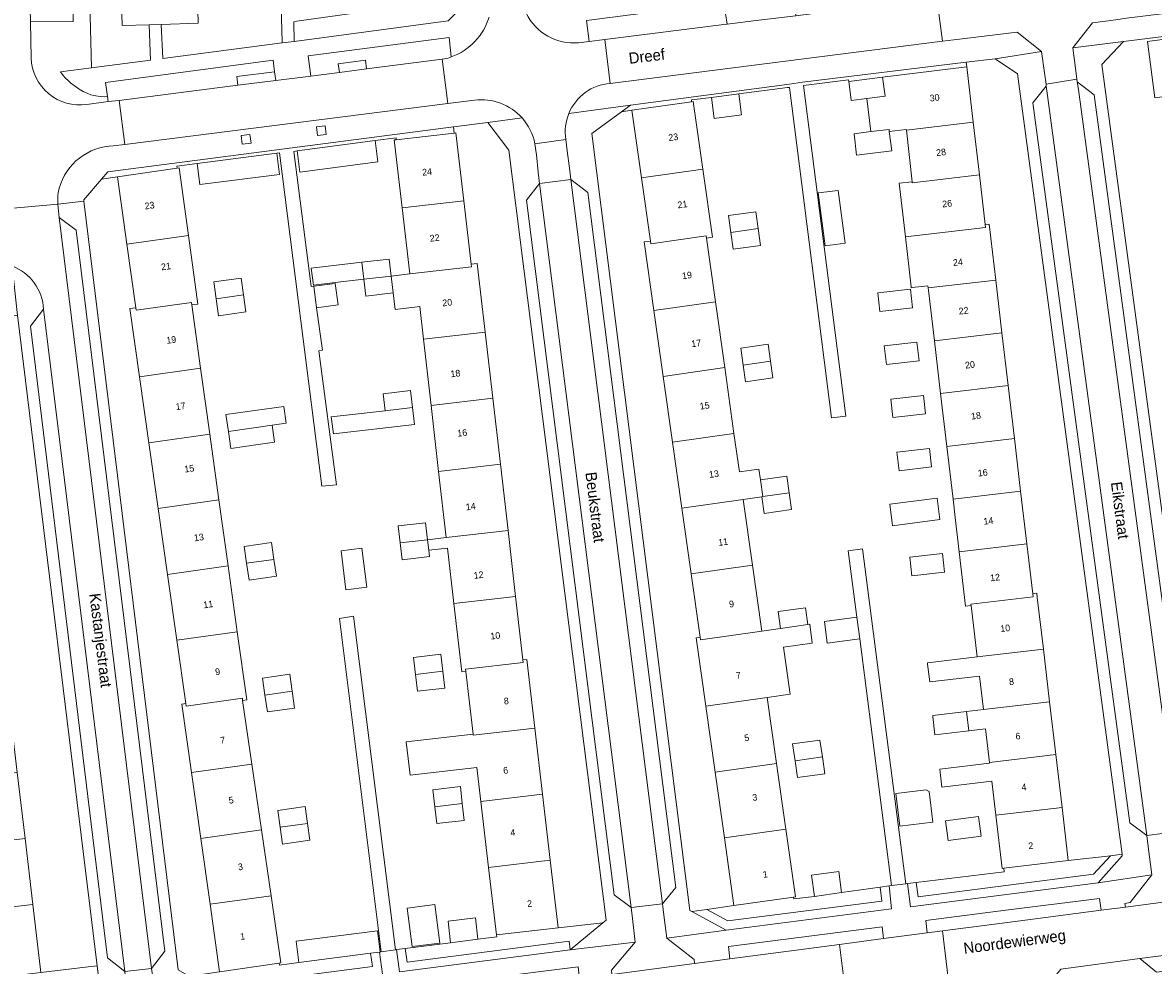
# Model space of a CAD drawing. Header units: metres. Extents: x 151448 to 154749, y 463108 to 465296.
# Tile 71 of 256: x 152717 to 152844, y 463634 to 463740. Entities that reach past the tile are written whole.
import ezdxf
from ezdxf.enums import TextEntityAlignment as Align

# ---------------------------------------------------------------- set-up
doc = ezdxf.new("R2010")
doc.units = ezdxf.units.M
for name, color, linetype, lineweight in [('B-PV-GR-BEPLANTING_CULTUUR_BODEMBEDEKKER-GV', 253, 'Continuous', 9), ('B-PV-GR-BEPLANTING_CULTUUR_HEESTERS-GV', 253, 'Continuous', 9), ('B-PV-GR-GROENVOORZIENING-GV', 253, 'Continuous', 9), ('B-PV-GR-HAAG-GV', 253, 'Continuous', 9), ('B-PV-IE-TERREINAFSCHEIDING_KUNSTMATIG_HEKWERK-G', 253, 'Continuous', 9), ('B-PV-IE-TERREINAFSCHEIDING_KUNSTMATIG_MUUR-G', 253, 'Continuous', 9), ('B-PV-OG-BEBOUWING-GV', 1, 'Continuous', 9), ('B-PV-OG-BEBOUWING-T18', 2, 'Continuous', 9), ('B-PV-OG-TERREIN_BEGROEID-GV', 253, 'Continuous', 9), ('B-PV-OG-TERREIN_ERF-GV', 253, 'Continuous', 9), ('B-PV-OG-TOPOGRAFIE-T18', 2, 'Continuous', 9), ('B-PV-VH-OPENVERHARDING_BETONSTRAATSTEEN-GV', 253, 'Continuous', 9), ('B-PV-VH-OPENVERHARDING_STRAATBAKSTEEN-GV', 253, 'Continuous', 9), ('B-PV-VH-OPENVERHARDING_TEGEL-GV', 253, 'Continuous', 9)]:
    doc.layers.add(name, color=color, linetype=linetype, lineweight=lineweight)
doc.styles.add('Drong', font='txt', dxfattribs={"height": 1.8})

msp = doc.modelspace()

# ---------------------------------------------------------------- linework, layer by layer
at = {"layer": 'B-PV-GR-BEPLANTING_CULTUUR_BODEMBEDEKKER-GV', "flags": 128}
for points in [[(152747.42, 463737.763), (152764.791, 463740.073), (152766.58, 463741.88), (152763.591, 463742.056), (152756.125, 463742.496), (152756.05, 463741.225), (152747.728, 463740.033), (152747.386, 463739.984)], [(152839.489, 463645.951), (152834.73, 463645.39), (152827.459, 463644.532), (152827.507, 463644.141), (152817.57, 463642.922), (152817.786, 463641.297), (152837.59, 463643.85)], [(152809.164, 463641.797), (152806.085, 463641.367), (152803.78, 463641.072), (152803.75, 463641.284), (152797.023, 463640.33), (152793.941, 463639.893), (152796.334, 463638.598), (152813.69, 463640.809), (152813.521, 463642.404)], [(152768.148, 463636.53), (152765.063, 463636.138), (152759.95, 463635.488), (152760.151, 463633.96), (152778.426, 463636.325), (152778.554, 463635.333), (152782.224, 463638.37), (152777.183, 463637.799), (152770.233, 463637.012), (152770.258, 463636.798)]]:
    msp.add_lwpolyline(points, close=True, dxfattribs=at)
at = {"layer": 'B-PV-GR-BEPLANTING_CULTUUR_HEESTERS-GV', "flags": 128}
msp.add_lwpolyline([(152737.173, 463632.595), (152739.474, 463631.276), (152756.239, 463633.44), (152756.041, 463634.944), (152747.956, 463633.904), (152745.744, 463633.619), (152745.712, 463633.839), (152739.005, 463632.862)], close=True, dxfattribs=at)
at = {"layer": 'B-PV-GR-GROENVOORZIENING-GV', "flags": 128}
for points in [[(152750.914, 463728.262), (152749.922, 463728.136), (152750.048, 463727.144), (152751.04, 463727.27)], [(152742.429, 463727.287), (152741.437, 463727.161), (152741.563, 463726.169), (152742.555, 463726.295)], [(152827.44, 463641.533), (152838.084, 463642.905), (152840.819, 463645.933), (152840.796, 463646.105), (152839.489, 463645.951), (152837.59, 463643.85), (152817.786, 463641.297), (152817.57, 463642.922), (152816.579, 463642.801), (152816.925, 463640.178)], [(152796.141, 463637.565), (152814.788, 463639.941), (152814.512, 463642.543), (152813.521, 463642.404), (152813.69, 463640.809), (152796.334, 463638.598), (152793.941, 463639.893), (152792.275, 463639.657)], [(152778.554, 463635.333), (152778.426, 463636.325), (152760.151, 463633.96), (152759.95, 463635.488), (152758.958, 463635.362), (152759.289, 463632.84)], [(152756.041, 463634.944), (152756.239, 463633.44), (152739.474, 463631.276), (152737.173, 463632.595), (152735.571, 463632.362), (152739.268, 463630.241), (152757.361, 463632.577), (152757.038, 463635.072)]]:
    msp.add_lwpolyline(points, close=True, dxfattribs=at)
at = {"layer": 'B-PV-GR-HAAG-GV', "flags": 128}
for points in [[(152827.44, 463641.533), (152838.084, 463642.905), (152840.819, 463645.933), (152840.796, 463646.105), (152839.489, 463645.951), (152837.59, 463643.85), (152817.786, 463641.297), (152817.57, 463642.922), (152816.579, 463642.801), (152816.925, 463640.178)], [(152813.521, 463642.404), (152813.69, 463640.809), (152796.334, 463638.598), (152793.941, 463639.893), (152792.275, 463639.657), (152796.141, 463637.565), (152814.788, 463639.941), (152814.512, 463642.543)], [(152778.554, 463635.333), (152778.426, 463636.325), (152760.151, 463633.96), (152759.95, 463635.488), (152758.958, 463635.362), (152759.289, 463632.84)], [(152735.571, 463632.362), (152739.268, 463630.241), (152757.361, 463632.577), (152757.038, 463635.072), (152756.041, 463634.944), (152756.239, 463633.44), (152739.474, 463631.276), (152737.173, 463632.595)]]:
    msp.add_lwpolyline(points, close=True, dxfattribs=at)
at = {"layer": 'B-PV-IE-TERREINAFSCHEIDING_KUNSTMATIG_HEKWERK-G', "flags": 128}
for points in [[(152803.75, 463641.284), (152803.78, 463641.072), (152806.085, 463641.367)], [(152765.063, 463636.138), (152759.95, 463635.488)], [(152768.148, 463636.53), (152770.258, 463636.798), (152770.233, 463637.012)], [(152758.958, 463635.362), (152758.845, 463635.348)], [(152759.95, 463635.488), (152758.958, 463635.362)], [(152747.956, 463633.904), (152745.744, 463633.619), (152745.712, 463633.839)]]:
    msp.add_lwpolyline(points, dxfattribs=at)
at = {"layer": 'B-PV-IE-TERREINAFSCHEIDING_KUNSTMATIG_MUUR-G', "flags": 128}
for points in [[(152809.96, 463733.251), (152809.937, 463733.432), (152804.851, 463732.781)], [(152792.247, 463730.968), (152792.219, 463731.163), (152794.486, 463731.453)], [(152797.571, 463731.848), (152803.068, 463732.552)], [(152756.545, 463726.581), (152758.904, 463726.894), (152758.929, 463726.675)], [(152736.485, 463724), (152734.194, 463723.707), (152734.227, 463723.487)]]:
    msp.add_lwpolyline(points, dxfattribs=at)
at = {"layer": 'B-PV-OG-BEBOUWING-GV', "flags": 128}
for points in [[(152732.429, 463739.691), (152736.584, 463739.808), (152736.501, 463742.772), (152738.829, 463742.837), (152738.75, 463745.639), (152736.422, 463745.574), (152735.664, 463772.707), (152727.076, 463772.466), (152727.995, 463739.567), (152731.065, 463739.653)], [(152851.983, 463732.422), (152851.435, 463736.299), (152857.257, 463737.122), (152856.891, 463739.536), (152843.644, 463737.766), (152844.493, 463731.42)], [(152812.446, 463727.594), (152814.509, 463727.849), (152814.539, 463727.609), (152816.459, 463727.817), (152816.464, 463727.774), (152824.004, 463728.664), (152823.267, 463734.915), (152813.779, 463733.729), (152814.056, 463731.585), (152811.987, 463731.328)], [(152810.22, 463731.171), (152810.228, 463731.11), (152811.987, 463731.328), (152814.056, 463731.585), (152813.779, 463733.729), (152809.96, 463733.251)], [(152797.571, 463731.848), (152794.486, 463731.453), (152794.791, 463729.073), (152797.875, 463729.468)], [(152786.578, 463722.375), (152793.505, 463723.357), (152792.42, 463730.993), (152792.247, 463730.968), (152785.494, 463729.999)], [(152812.446, 463727.594), (152810.559, 463727.361), (152810.857, 463724.947), (152814.808, 463725.435), (152814.539, 463727.609), (152814.509, 463727.849)], [(152816.464, 463727.774), (152817.124, 463721.922), (152817.135, 463721.822), (152824.706, 463722.715), (152824.004, 463728.664)], [(152756.545, 463726.581), (152747.754, 463725.415), (152748.07, 463723.036), (152756.861, 463724.202)], [(152759.598, 463719.001), (152766.55, 463719.807), (152765.665, 463727.446), (152765.46, 463727.422), (152758.929, 463726.675), (152758.711, 463726.65)], [(152736.485, 463724), (152736.79, 463721.619), (152745.774, 463722.767), (152745.47, 463725.148)], [(152727.495, 463722.5), (152728.552, 463714.887), (152735.488, 463715.869), (152734.426, 463723.516), (152734.227, 463723.487)], [(152793.505, 463723.357), (152786.578, 463722.375), (152787.59, 463715.253), (152787.633, 463714.949), (152793.876, 463715.834), (152793.91, 463715.591), (152794.596, 463715.688)], [(152825.367, 463717.107), (152824.706, 463722.715), (152817.135, 463721.822), (152817.124, 463721.922), (152815.668, 463721.764), (152816.355, 463715.734), (152825.407, 463716.766)], [(152807.291, 463714.718), (152809.543, 463715.004), (152808.787, 463720.965), (152806.535, 463720.679)], [(152766.55, 463719.807), (152759.598, 463719.001), (152760.461, 463711.55), (152767.413, 463712.357), (152767.38, 463712.64)], [(152796.66, 463716.229), (152799.739, 463716.665), (152799.47, 463718.566), (152796.39, 463718.13)], [(152799.739, 463716.665), (152796.66, 463716.229), (152796.929, 463714.328), (152800.009, 463714.764)], [(152818.892, 463710.209), (152818.921, 463709.964), (152826.54, 463710.862), (152825.798, 463717.158), (152825.367, 463717.107), (152825.407, 463716.766), (152816.355, 463715.734), (152816.998, 463710.094), (152817.009, 463709.994), (152817.107, 463710.006)], [(152728.552, 463714.887), (152729.545, 463707.742), (152729.584, 463707.458), (152735.835, 463708.343), (152735.875, 463708.06), (152736.559, 463708.155), (152735.488, 463715.869)], [(152794.925, 463708.408), (152793.91, 463715.591), (152793.876, 463715.834), (152787.633, 463714.949), (152787.59, 463715.253), (152786.899, 463715.154), (152787.992, 463707.425)], [(152755.27, 463710.948), (152755.048, 463712.855), (152749.347, 463712.194), (152749.603, 463710.291), (152752.027, 463710.572)], [(152758.36, 463711.307), (152758.138, 463713.214), (152755.048, 463712.855), (152755.27, 463710.948)], [(152758.581, 463709.4), (152758.795, 463707.554), (152761.578, 463707.873), (152762, 463704.179), (152768.958, 463704.986), (152768.066, 463712.719), (152767.38, 463712.64), (152767.413, 463712.357), (152760.461, 463711.55), (152758.36, 463711.307)], [(152741.693, 463709.173), (152741.424, 463711.074), (152738.344, 463710.638), (152738.613, 463708.737)], [(152758.36, 463711.307), (152755.27, 463710.948), (152755.492, 463709.041), (152758.581, 463709.4)], [(152749.948, 463707.727), (152752.366, 463708.052), (152752.039, 463710.485), (152749.621, 463710.16)], [(152813.249, 463709.403), (152813.487, 463707.305), (152817.17, 463707.722), (152816.933, 463709.82)], [(152818.953, 463709.687), (152819.622, 463704.011), (152827.242, 463704.91), (152826.54, 463710.862), (152818.921, 463709.964)], [(152738.613, 463708.737), (152738.883, 463706.836), (152741.962, 463707.272), (152741.693, 463709.173)], [(152736.867, 463700.915), (152735.875, 463708.06), (152735.835, 463708.343), (152729.584, 463707.458), (152729.545, 463707.742), (152728.862, 463707.647), (152729.958, 463699.936)], [(152789.042, 463699.999), (152795.973, 463700.982), (152794.925, 463708.408), (152787.992, 463707.425)], [(152769.817, 463697.535), (152768.958, 463704.986), (152762, 463704.179), (152762.852, 463696.727)], [(152827.944, 463698.957), (152827.242, 463704.91), (152819.622, 463704.011), (152820.323, 463698.058)], [(152801.147, 463701.715), (152800.877, 463703.616), (152797.798, 463703.179), (152798.067, 463701.278)], [(152813.979, 463703.431), (152814.217, 463701.333), (152817.9, 463701.751), (152817.663, 463703.849)], [(152731.012, 463692.511), (152737.899, 463693.486), (152736.867, 463700.915), (152729.958, 463699.936)], [(152790.092, 463692.573), (152797.022, 463693.555), (152795.973, 463700.982), (152789.042, 463699.999)], [(152801.416, 463699.814), (152801.147, 463701.715), (152798.067, 463701.278), (152798.337, 463699.377)], [(152757.441, 463698.032), (152757.662, 463696.125), (152760.751, 463696.484), (152760.53, 463698.391)], [(152821.024, 463692.105), (152828.646, 463693.004), (152827.944, 463698.957), (152820.323, 463698.058)], [(152770.676, 463690.085), (152769.817, 463697.535), (152762.852, 463696.727), (152763.704, 463689.276)], [(152814.704, 463697.441), (152814.942, 463695.343), (152818.625, 463695.76), (152818.387, 463697.858)], [(152744.938, 463694.483), (152746.501, 463694.704), (152746.232, 463696.605), (152739.724, 463695.683), (152739.993, 463693.782)], [(152757.662, 463696.125), (152751.588, 463695.421), (152751.837, 463693.517), (152760.972, 463694.576), (152760.751, 463696.484)], [(152739.993, 463693.782), (152740.262, 463691.881), (152743.341, 463692.317), (152745.207, 463692.581), (152744.938, 463694.483)], [(152738.93, 463686.057), (152737.899, 463693.486), (152731.012, 463692.511), (152732.067, 463685.086)], [(152800.27, 463686.441), (152800.003, 463688.322), (152799.829, 463689.551), (152797.631, 463689.242), (152797.022, 463693.555), (152790.092, 463692.573), (152791.142, 463685.147), (152798.071, 463686.129), (152800.175, 463686.427)], [(152821.024, 463692.105), (152821.725, 463686.152), (152829.348, 463687.051), (152828.646, 463693.004)], [(152815.396, 463691.459), (152815.634, 463689.361), (152819.317, 463689.778), (152819.08, 463691.876)], [(152770.676, 463690.085), (152763.704, 463689.276), (152764.553, 463681.824), (152771.535, 463682.634)], [(152800.003, 463688.322), (152800.27, 463686.441), (152803.254, 463686.864), (152802.987, 463688.745)], [(152800.27, 463686.441), (152800.175, 463686.427), (152800.441, 463684.546), (152803.52, 463684.983), (152803.254, 463686.864)], [(152830.05, 463681.101), (152829.348, 463687.051), (152821.725, 463686.152), (152821.962, 463684.066), (152822.43, 463680.203)], [(152732.067, 463685.086), (152733.122, 463677.66), (152739.962, 463678.628), (152738.93, 463686.057)], [(152799.123, 463678.703), (152798.071, 463686.129), (152791.142, 463685.147), (152792.192, 463677.721)], [(152819.939, 463686.262), (152814.588, 463685.588), (152814.885, 463683.155), (152820.25, 463683.87)], [(152762.453, 463681.582), (152762.231, 463683.489), (152759.142, 463683.129), (152759.364, 463681.222)], [(152764.553, 463681.824), (152762.453, 463681.582), (152762.591, 463680.396), (152764.691, 463680.641), (152765.42, 463674.374), (152772.395, 463675.183), (152771.535, 463682.634)], [(152742.056, 463678.925), (152745.135, 463679.361), (152744.866, 463681.262), (152741.787, 463680.826)], [(152752.701, 463680.317), (152753.244, 463675.928), (152755.595, 463676.218), (152755.053, 463680.608)], [(152762.591, 463680.396), (152762.453, 463681.582), (152759.364, 463681.222), (152759.586, 463679.315), (152762.675, 463679.674)], [(152823.145, 463674.1), (152823.761, 463674.173), (152823.743, 463674.322), (152830.752, 463675.149), (152830.711, 463675.49), (152830.05, 463681.101), (152822.43, 463680.203)], [(152745.135, 463679.361), (152742.056, 463678.925), (152742.325, 463677.024), (152745.405, 463677.46)], [(152816.845, 463679.597), (152817.082, 463677.499), (152820.766, 463677.917), (152820.528, 463680.015)], [(152740.994, 463671.2), (152739.962, 463678.628), (152733.122, 463677.66), (152734.177, 463670.235)], [(152800.176, 463671.277), (152799.123, 463678.703), (152792.192, 463677.721), (152793.2, 463670.59), (152793.242, 463670.294)], [(152830.711, 463675.49), (152830.752, 463675.149), (152823.743, 463674.322), (152823.761, 463674.173), (152824.444, 463668.369), (152831.917, 463669.251), (152831.233, 463675.054), (152831.175, 463675.545)], [(152773.22, 463668.028), (152772.395, 463675.183), (152765.42, 463674.374), (152766.318, 463666.665), (152766.775, 463666.719), (152766.745, 463666.978), (152773.254, 463667.733)], [(152805.357, 463672.026), (152805.09, 463673.908), (152802.011, 463673.471), (152802.28, 463671.576), (152805.359, 463672.012)], [(152811.201, 463670.396), (152810.881, 463672.84), (152807.213, 463672.36), (152807.532, 463669.916)], [(152805.357, 463672.026), (152805.359, 463672.012), (152802.28, 463671.576), (152800.176, 463671.277), (152793.242, 463670.294), (152793.2, 463670.59), (152792.743, 463670.526), (152793.837, 463662.804), (152800.762, 463663.786), (152803.37, 463664.155), (152802.616, 463669.475), (152805.852, 463669.898), (152805.57, 463672.057)], [(152734.177, 463670.235), (152735.19, 463663.104), (152735.232, 463662.809), (152741.568, 463663.706), (152741.604, 463663.464), (152742.059, 463663.528), (152740.994, 463671.2)], [(152818.857, 463667.546), (152819.093, 463665.543), (152824.7, 463666.204), (152825.146, 463662.416), (152832.619, 463663.298), (152831.917, 463669.251), (152824.444, 463668.369), (152818.838, 463667.708)], [(152761.094, 463666.391), (152764.183, 463666.751), (152763.961, 463668.658), (152760.872, 463668.299)], [(152774.569, 463660.335), (152773.67, 463668.08), (152773.22, 463668.028), (152773.254, 463667.733), (152766.745, 463666.978), (152766.775, 463666.719), (152767.597, 463659.659), (152767.612, 463659.528)], [(152747.199, 463664.503), (152746.93, 463666.404), (152743.85, 463665.968), (152744.12, 463664.067)], [(152764.183, 463666.751), (152761.094, 463666.391), (152761.316, 463664.484), (152764.405, 463664.844)], [(152744.12, 463664.067), (152744.389, 463662.166), (152747.468, 463662.602), (152747.199, 463664.503)], [(152741.604, 463663.464), (152741.568, 463663.706), (152735.232, 463662.809), (152735.19, 463663.104), (152734.733, 463663.039), (152735.826, 463655.318), (152742.651, 463656.285)], [(152800.762, 463663.786), (152793.837, 463662.804), (152794.89, 463655.378), (152801.815, 463656.36)], [(152823.258, 463662.194), (152823.513, 463660.022), (152825.403, 463660.244), (152825.848, 463656.464), (152833.32, 463657.345), (152832.619, 463663.298), (152825.146, 463662.416)], [(152823.513, 463660.022), (152823.258, 463662.194), (152819.439, 463661.743), (152819.452, 463661.63), (152819.693, 463659.574)], [(152768.48, 463652.078), (152775.433, 463652.885), (152774.569, 463660.335), (152767.612, 463659.528), (152767.597, 463659.659), (152760.048, 463658.781), (152760.484, 463655.033), (152768.033, 463655.912)], [(152803.909, 463656.657), (152806.988, 463657.093), (152806.719, 463658.994), (152803.639, 463658.558)], [(152735.826, 463655.318), (152736.877, 463647.892), (152743.733, 463648.863), (152742.651, 463656.285)], [(152794.89, 463655.378), (152795.942, 463647.952), (152802.867, 463648.934), (152801.815, 463656.36)], [(152807.258, 463655.192), (152806.988, 463657.093), (152803.909, 463656.657), (152804.178, 463654.756)], [(152825.848, 463656.464), (152825.858, 463656.378), (152820.223, 463655.714), (152820.464, 463653.673), (152826.1, 463654.338), (152826.55, 463650.511), (152834.022, 463651.392), (152833.32, 463657.345)], [(152709.523, 463654.548), (152710.386, 463647.252), (152710.404, 463647.1), (152717.068, 463647.887), (152716.187, 463655.336)], [(152763.067, 463653.383), (152763.289, 463651.476), (152766.379, 463651.836), (152766.157, 463653.744)], [(152776.297, 463645.435), (152775.433, 463652.885), (152768.48, 463652.078), (152769.347, 463644.629)], [(152815.73, 463649.274), (152819.449, 463649.714), (152819.036, 463653.186), (152818.686, 463653.364), (152815.294, 463652.964)], [(152748.906, 463649.596), (152748.637, 463651.497), (152745.558, 463651.061), (152745.827, 463649.16)], [(152766.379, 463651.836), (152763.289, 463651.476), (152763.511, 463649.569), (152766.601, 463649.929)], [(152826.55, 463650.511), (152827.258, 463644.509), (152827.459, 463644.532), (152834.73, 463645.39), (152834.022, 463651.392)], [(152824.594, 463650.354), (152820.883, 463649.866), (152821.175, 463647.659), (152824.885, 463648.149)], [(152737.928, 463640.467), (152744.815, 463641.442), (152743.733, 463648.863), (152736.877, 463647.892)], [(152749.176, 463647.695), (152748.906, 463649.596), (152745.827, 463649.16), (152746.096, 463647.259)], [(152795.942, 463647.952), (152797.023, 463640.33), (152803.75, 463641.284), (152803.948, 463641.312), (152802.867, 463648.934)], [(152704.611, 463646.64), (152704.973, 463643.453), (152710.422, 463644.071), (152710.758, 463644.111), (152711.282, 463639.685), (152717.949, 463640.439), (152717.068, 463647.887), (152710.404, 463647.1), (152710.386, 463647.252), (152709.774, 463647.179)], [(152770.233, 463637.012), (152777.183, 463637.799), (152776.297, 463645.435), (152769.347, 463644.629)], [(152809.164, 463641.797), (152808.833, 463644.172), (152805.753, 463643.742), (152806.085, 463641.367)], [(152737.928, 463640.467), (152739.005, 463632.862), (152745.712, 463633.839), (152745.92, 463633.869), (152744.815, 463641.442)], [(152711.282, 463639.685), (152707.661, 463639.26), (152708, 463636.325), (152711.342, 463636.711), (152711.917, 463631.944), (152712.016, 463631.956), (152718.854, 463632.781), (152717.949, 463640.439)], [(152760.708, 463635.698), (152763.837, 463636.09), (152763.297, 463640.439), (152760.168, 463640.047)], [(152765.063, 463636.138), (152768.148, 463636.53), (152767.852, 463638.931), (152764.765, 463638.549)], [(152757.122, 463635.083), (152756.812, 463637.493), (152747.646, 463636.314), (152747.956, 463633.904), (152756.041, 463634.944), (152757.038, 463635.072)]]:
    msp.add_lwpolyline(points, close=True, dxfattribs=at)
at = {"layer": 'B-PV-OG-TERREIN_BEGROEID-GV', "flags": 128}
for points in [[(152795.86, 463742.125), (152780.394, 463740.117), (152780.699, 463737.753), (152782.442, 463737.973), (152796.194, 463739.711), (152796.257, 463739.719)], [(152726.426, 463730.979), (152727.684, 463731.116), (152741.072, 463732.819), (152740.946, 463733.811), (152745.203, 463734.352), (152745.038, 463735.641), (152726.143, 463733.124), (152726.351, 463731.55)], [(152818.828, 463637.242), (152820.532, 463637.464), (152827.866, 463638.421), (152838.426, 463639.799), (152838.257, 463641.14), (152827.68, 463639.79), (152818.674, 463638.641)], [(152808.932, 463635.947), (152813.898, 463636.605), (152813.731, 463637.937), (152796.416, 463635.709), (152796.568, 463634.31)]]:
    msp.add_lwpolyline(points, close=True, dxfattribs=at)
msp.add_lwpolyline([(152765.137, 463736.017), (152764.884, 463738.193), (152749.011, 463736.155), (152749.301, 463733.839), (152752.522, 463734.259), (152752.393, 463735.25), (152755.45, 463735.649), (152755.579, 463734.657), (152764.123, 463735.77)], dxfattribs=at)
at = {"layer": 'B-PV-OG-TERREIN_BEGROEID-GV'}
msp.add_lwpolyline([(152764.123, 463735.77, 0.0836666), (152765.137, 463736.017)], format="xyb", dxfattribs=at)
at = {"layer": 'B-PV-OG-TERREIN_ERF-GV', "flags": 128}
for points in [[(152724.14, 463750.911), (152724.549, 463734.791), (152731.22, 463735.652), (152731.065, 463739.653), (152727.995, 463739.567), (152727.076, 463772.466)], [(152745.702, 463750.811), (152746.065, 463737.712), (152746.068, 463737.587), (152747.42, 463737.763), (152747.386, 463739.984)], [(152864.051, 463740.643), (152840.943, 463737.748), (152838.513, 463735.177), (152850.402, 463646.781)], [(152844.493, 463731.42), (152843.644, 463737.766), (152856.891, 463739.536)]]:
    msp.add_lwpolyline(points, dxfattribs=at)
for points in [[(152746.068, 463737.587), (152746.065, 463737.712), (152745.702, 463750.811), (152745.289, 463772.976), (152735.664, 463772.707), (152736.422, 463745.574), (152738.75, 463745.639), (152738.829, 463742.837), (152736.501, 463742.772), (152736.584, 463739.808), (152732.429, 463739.691), (152732.617, 463735.839)], [(152829.348, 463687.051), (152830.05, 463681.101), (152830.711, 463675.49), (152831.175, 463675.545), (152831.233, 463675.054), (152831.917, 463669.251), (152832.619, 463663.298), (152833.32, 463657.345), (152834.022, 463651.392), (152834.73, 463645.39), (152839.489, 463645.951), (152840.796, 463646.105), (152829.01, 463734.113), (152826.488, 463735.812), (152823.208, 463735.413), (152823.267, 463734.915), (152824.004, 463728.664), (152824.706, 463722.715), (152825.367, 463717.107), (152825.798, 463717.158), (152826.54, 463710.862), (152827.242, 463704.91), (152827.944, 463698.957), (152828.646, 463693.004)], [(152819.093, 463665.543), (152818.857, 463667.546), (152818.838, 463667.708), (152824.444, 463668.369), (152823.761, 463674.173), (152823.145, 463674.1), (152822.43, 463680.203), (152821.962, 463684.066), (152821.725, 463686.152), (152821.024, 463692.105), (152820.323, 463698.058), (152819.622, 463704.011), (152818.953, 463709.687), (152818.921, 463709.964), (152818.892, 463710.209), (152817.107, 463710.006), (152817.009, 463709.994), (152816.998, 463710.094), (152816.355, 463715.734), (152815.668, 463721.764), (152817.124, 463721.922), (152816.464, 463727.774), (152816.459, 463727.817), (152814.539, 463727.609), (152814.808, 463725.435), (152810.857, 463724.947), (152810.559, 463727.361), (152812.446, 463727.594), (152811.987, 463731.328), (152810.228, 463731.11), (152810.22, 463731.171), (152809.96, 463733.251), (152809.937, 463733.432), (152804.851, 463732.781), (152809.63, 463695.515), (152808.025, 463695.31), (152803.271, 463732.578), (152803.068, 463732.552), (152797.571, 463731.848), (152797.875, 463729.468), (152794.791, 463729.073), (152794.486, 463731.453), (152792.219, 463731.163), (152792.247, 463730.968), (152792.42, 463730.993), (152793.505, 463723.357), (152794.596, 463715.688), (152793.91, 463715.591), (152794.925, 463708.408), (152795.973, 463700.982), (152797.022, 463693.555), (152797.631, 463689.242), (152799.829, 463689.551), (152800.003, 463688.322), (152802.987, 463688.745), (152803.254, 463686.864), (152803.52, 463684.983), (152800.441, 463684.546), (152800.175, 463686.427), (152798.071, 463686.129), (152799.123, 463678.703), (152800.176, 463671.277), (152802.28, 463671.576), (152802.011, 463673.471), (152805.09, 463673.908), (152805.357, 463672.026), (152805.57, 463672.057), (152805.852, 463669.898), (152802.616, 463669.475), (152803.37, 463664.155), (152800.762, 463663.786), (152801.815, 463656.36), (152802.867, 463648.934), (152803.948, 463641.312), (152803.75, 463641.284), (152803.78, 463641.072), (152806.085, 463641.367), (152805.753, 463643.742), (152808.833, 463644.172), (152809.164, 463641.797), (152813.521, 463642.404), (152814.512, 463642.543), (152814.802, 463642.583), (152811.201, 463670.396), (152807.532, 463669.916), (152807.213, 463672.36), (152810.881, 463672.84), (152809.901, 463680.324), (152811.517, 463680.533), (152816.403, 463642.779), (152816.579, 463642.801), (152817.57, 463642.922), (152827.507, 463644.141), (152827.459, 463644.532), (152827.258, 463644.509), (152826.55, 463650.511), (152826.1, 463654.338), (152820.464, 463653.673), (152820.223, 463655.714), (152825.858, 463656.378), (152825.848, 463656.464), (152825.403, 463660.244), (152823.513, 463660.022), (152819.693, 463659.574), (152819.452, 463661.63), (152819.439, 463661.743), (152823.258, 463662.194), (152825.146, 463662.416), (152824.7, 463666.204)], [(152792.192, 463677.721), (152791.142, 463685.147), (152790.092, 463692.573), (152789.042, 463699.999), (152787.992, 463707.425), (152786.899, 463715.154), (152787.59, 463715.253), (152786.578, 463722.375), (152785.494, 463729.999), (152784.324, 463729.831), (152780.985, 463727.393), (152792.044, 463639.782), (152792.275, 463639.657), (152793.941, 463639.893), (152797.023, 463640.33), (152795.942, 463647.952), (152794.89, 463655.378), (152793.837, 463662.804), (152792.743, 463670.526), (152793.2, 463670.59)], [(152769.817, 463697.535), (152770.676, 463690.085), (152771.535, 463682.634), (152772.395, 463675.183), (152773.22, 463668.028), (152773.67, 463668.08), (152774.569, 463660.335), (152775.433, 463652.885), (152776.297, 463645.435), (152777.183, 463637.799), (152782.224, 463638.37), (152782.592, 463638.674), (152771.634, 463725.517), (152769.243, 463728.626), (152765.378, 463728.137), (152765.46, 463727.422), (152765.665, 463727.446), (152766.55, 463719.807), (152767.38, 463712.64), (152768.066, 463712.719), (152768.958, 463704.986)], [(152755.048, 463712.855), (152758.138, 463713.214), (152758.36, 463711.307), (152760.461, 463711.55), (152759.598, 463719.001), (152758.711, 463726.65), (152758.929, 463726.675), (152758.904, 463726.894), (152756.545, 463726.581), (152756.861, 463724.202), (152748.07, 463723.036), (152747.754, 463725.415), (152747.37, 463725.364), (152749.339, 463710.122), (152749.621, 463710.16), (152752.039, 463710.485), (152752.366, 463708.052), (152749.948, 463707.727), (152750.592, 463702.939), (152750.208, 463702.888), (152752.184, 463687.776), (152750.542, 463687.598), (152745.772, 463725.187), (152745.47, 463725.148), (152745.774, 463722.767), (152736.79, 463721.619), (152736.485, 463724), (152734.194, 463723.707), (152734.227, 463723.487), (152734.426, 463723.516), (152735.488, 463715.869), (152736.559, 463708.155), (152735.875, 463708.06), (152736.867, 463700.915), (152737.899, 463693.486), (152738.93, 463686.057), (152739.962, 463678.628), (152740.994, 463671.2), (152742.059, 463663.528), (152741.604, 463663.464), (152742.651, 463656.285), (152743.733, 463648.863), (152744.815, 463641.442), (152745.92, 463633.869), (152745.712, 463633.839), (152745.744, 463633.619), (152747.956, 463633.904), (152747.646, 463636.314), (152756.812, 463637.493), (152757.122, 463635.083), (152757.217, 463635.095), (152752.512, 463672.702), (152754.114, 463672.94), (152758.845, 463635.348), (152758.958, 463635.362), (152759.95, 463635.488), (152765.063, 463636.138), (152764.765, 463638.549), (152767.852, 463638.931), (152768.148, 463636.53), (152770.258, 463636.798), (152770.233, 463637.012), (152769.347, 463644.629), (152768.48, 463652.078), (152768.033, 463655.912), (152760.484, 463655.033), (152760.048, 463658.781), (152767.597, 463659.659), (152766.775, 463666.719), (152766.318, 463666.665), (152765.42, 463674.374), (152764.691, 463680.641), (152762.591, 463680.396), (152762.675, 463679.674), (152759.586, 463679.315), (152759.364, 463681.222), (152759.142, 463683.129), (152762.231, 463683.489), (152762.453, 463681.582), (152764.553, 463681.824), (152763.704, 463689.276), (152762.852, 463696.727), (152762, 463704.179), (152761.578, 463707.873), (152758.795, 463707.554), (152758.581, 463709.4), (152755.492, 463709.041), (152755.27, 463710.948), (152752.027, 463710.572), (152749.603, 463710.291), (152749.347, 463712.194)], [(152736.877, 463647.892), (152735.826, 463655.318), (152734.733, 463663.039), (152735.19, 463663.104), (152734.177, 463670.235), (152733.122, 463677.66), (152732.067, 463685.086), (152731.012, 463692.511), (152729.958, 463699.936), (152728.862, 463707.647), (152729.545, 463707.742), (152728.552, 463714.887), (152727.495, 463722.5), (152725.675, 463722.233), (152723.689, 463719.893), (152723.708, 463719.742), (152734.335, 463633.071), (152735.571, 463632.362), (152737.173, 463632.595), (152739.005, 463632.862), (152737.928, 463640.467)], [(152807.291, 463714.718), (152806.535, 463720.679), (152808.787, 463720.965), (152809.543, 463715.004)], [(152796.66, 463716.229), (152796.39, 463718.13), (152799.47, 463718.566), (152799.739, 463716.665), (152800.009, 463714.764), (152796.929, 463714.328)], [(152741.962, 463707.272), (152738.883, 463706.836), (152738.613, 463708.737), (152738.344, 463710.638), (152741.424, 463711.074), (152741.693, 463709.173)], [(152813.249, 463709.403), (152816.933, 463709.82), (152817.17, 463707.722), (152813.487, 463707.305)], [(152710.168, 463699.937), (152711.001, 463692.798), (152711.387, 463692.843), (152712.299, 463685.084), (152713.174, 463677.636), (152714.05, 463670.187), (152714.893, 463663.018), (152715.274, 463663.063), (152716.187, 463655.336), (152717.068, 463647.887), (152717.949, 463640.439), (152718.854, 463632.781), (152724.192, 463633.425), (152725.185, 463633.545), (152716.196, 463706.902), (152715.203, 463706.787), (152709.448, 463706.115)], [(152801.147, 463701.715), (152801.416, 463699.814), (152798.337, 463699.377), (152798.067, 463701.278), (152797.798, 463703.179), (152800.877, 463703.616)], [(152813.979, 463703.431), (152817.663, 463703.849), (152817.9, 463701.751), (152814.217, 463701.333)], [(152760.751, 463696.484), (152760.972, 463694.576), (152751.837, 463693.517), (152751.588, 463695.421), (152757.662, 463696.125), (152757.441, 463698.032), (152760.53, 463698.391)], [(152814.704, 463697.441), (152818.387, 463697.858), (152818.625, 463695.76), (152814.942, 463695.343)], [(152743.341, 463692.317), (152740.262, 463691.881), (152739.993, 463693.782), (152739.724, 463695.683), (152746.232, 463696.605), (152746.501, 463694.704), (152744.938, 463694.483), (152745.207, 463692.581)], [(152815.396, 463691.459), (152819.08, 463691.876), (152819.317, 463689.778), (152815.634, 463689.361)], [(152819.939, 463686.262), (152820.25, 463683.87), (152814.885, 463683.155), (152814.588, 463685.588)], [(152742.056, 463678.925), (152741.787, 463680.826), (152744.866, 463681.262), (152745.135, 463679.361), (152745.405, 463677.46), (152742.325, 463677.024)], [(152752.701, 463680.317), (152755.053, 463680.608), (152755.595, 463676.218), (152753.244, 463675.928)], [(152816.845, 463679.597), (152820.528, 463680.015), (152820.766, 463677.917), (152817.082, 463677.499)], [(152764.183, 463666.751), (152764.405, 463664.844), (152761.316, 463664.484), (152761.094, 463666.391), (152760.872, 463668.299), (152763.961, 463668.658)], [(152744.12, 463664.067), (152743.85, 463665.968), (152746.93, 463666.404), (152747.199, 463664.503), (152747.468, 463662.602), (152744.389, 463662.166)], [(152806.988, 463657.093), (152807.258, 463655.192), (152804.178, 463654.756), (152803.909, 463656.657), (152803.639, 463658.558), (152806.719, 463658.994)], [(152763.289, 463651.476), (152763.067, 463653.383), (152766.157, 463653.744), (152766.379, 463651.836), (152766.601, 463649.929), (152763.511, 463649.569)], [(152815.73, 463649.274), (152815.294, 463652.964), (152818.686, 463653.364), (152819.036, 463653.186), (152819.449, 463649.714)], [(152748.906, 463649.596), (152749.176, 463647.695), (152746.096, 463647.259), (152745.827, 463649.16), (152745.558, 463651.061), (152748.637, 463651.497)], [(152824.594, 463650.354), (152824.885, 463648.149), (152821.175, 463647.659), (152820.883, 463649.866)], [(152760.708, 463635.698), (152760.168, 463640.047), (152763.297, 463640.439), (152763.837, 463636.09)]]:
    msp.add_lwpolyline(points, close=True, dxfattribs=at)
at = {"layer": 'B-PV-VH-OPENVERHARDING_BETONSTRAATSTEEN-GV', "flags": 128}
for points in [[(152843.592, 463648.231), (152832.388, 463731.671), (152832.245, 463732.729), (152830.737, 463730.849), (152841.652, 463649.672)], [(152835.747, 463733.191), (152835.863, 463732.333), (152847.068, 463649.057), (152848.528, 463650.918), (152837.655, 463731.727)], [(152785.429, 463640.106), (152775.103, 463721.755), (152773.609, 463719.872), (152783.499, 463641.555)], [(152778.619, 463722.192), (152788.951, 463640.533), (152790.449, 463642.381), (152780.522, 463720.722)], [(152720.905, 463717.925), (152731.33, 463633.224), (152732.838, 463635.186), (152722.836, 463716.488)], [(152719.149, 463707.568), (152717.659, 463705.674), (152726.361, 463634.429), (152728.296, 463632.882)], [(152855.824, 463636.013), (152842.795, 463634.352), (152844.681, 463632.833), (152854.378, 463634.104)]]:
    msp.add_lwpolyline(points, close=True, dxfattribs=at)
at = {"layer": 'B-PV-VH-OPENVERHARDING_STRAATBAKSTEEN-GV', "flags": 128}
for points in [[(152724.015, 463730.663), (152726.426, 463730.979), (152726.351, 463731.55), (152726.01, 463731.533), (152725.557, 463731.551), (152725.281, 463731.582), (152724.832, 463731.666), (152724.481, 463731.76), (152724.134, 463731.88), (152723.881, 463731.986), (152723.632, 463732.106), (152723.161, 463732.382), (152722.859, 463732.595), (152722.237, 463733.075), (152721.925, 463733.342), (152721.632, 463733.626), (152721.357, 463733.929), (152721.045, 463734.329), (152724.544, 463734.79), (152724.549, 463734.791), (152724.14, 463750.911), (152720.339, 463750.852), (152717.356, 463750.805)], [(152717.356, 463750.805), (152717.438, 463748.896), (152720.389, 463749.015), (152722.357, 463747.118), (152722.473, 463740.001), (152717.663, 463739.976), (152717.753, 463735.877)], [(152717.753, 463735.877), (152717.663, 463739.976), (152717.438, 463748.896)], [(152779.493, 463737.614), (152780.699, 463737.753), (152780.394, 463740.117), (152795.86, 463742.125), (152796.257, 463739.719), (152799.84, 463740.156), (152803.994, 463740.661), (152803.876, 463741.654), (152803.7, 463743.135), (152821.506, 463745.455), (152821.819, 463742.98), (152821.986, 463742.989), (152828.26, 463747.78), (152828.324, 463748.267), (152820.76, 463747.251), (152801.212, 463744.715), (152799.113, 463744.433), (152787.654, 463742.96), (152781.118, 463742.12), (152773.582, 463740.944)], [(152886.739, 463746.089), (152885.313, 463745.913), (152885.009, 463745.875), (152883.967, 463744.545), (152878.206, 463743.846), (152876.935, 463744.856), (152868.615, 463743.824), (152865.117, 463743.366), (152841.312, 463740.389), (152840.079, 463740.213), (152837.461, 463739.872), (152835.234, 463737.046), (152840.943, 463737.748), (152864.051, 463740.643), (152864.053, 463740.627), (152865.959, 463740.864)], [(152819.887, 463742.694), (152820.527, 463737.797), (152821.801, 463737.936), (152828.944, 463738.798), (152831.711, 463736.618), (152832.029, 463734.212), (152832.229, 463732.946), (152835.692, 463733.49), (152835.536, 463734.744), (152835.234, 463737.046), (152837.461, 463739.872), (152840.079, 463740.213)], [(152764.791, 463740.073), (152747.42, 463737.763), (152746.068, 463737.587), (152732.617, 463735.839), (152732.429, 463739.691), (152731.065, 463739.653), (152731.22, 463735.652), (152724.549, 463734.791), (152724.544, 463734.79), (152721.045, 463734.329), (152721.357, 463733.929), (152721.632, 463733.626), (152721.925, 463733.342), (152722.237, 463733.075), (152722.859, 463732.595), (152723.161, 463732.382), (152723.632, 463732.106), (152723.881, 463731.986), (152724.134, 463731.88), (152724.481, 463731.76), (152724.832, 463731.666), (152725.281, 463731.582), (152725.557, 463731.551), (152726.01, 463731.533), (152726.351, 463731.55), (152726.143, 463733.124), (152745.038, 463735.641), (152745.203, 463734.352), (152745.33, 463733.36), (152749.301, 463733.839)], [(152749.301, 463733.839), (152749.011, 463736.155), (152764.884, 463738.193), (152765.137, 463736.017)], [(152783.067, 463733.026), (152782.442, 463737.973), (152780.699, 463737.753), (152779.493, 463737.614)], [(152803.275, 463732.954), (152804.764, 463733.166), (152823.208, 463735.413), (152826.488, 463735.812), (152831.711, 463736.618), (152828.944, 463738.798), (152821.801, 463737.936), (152820.527, 463737.797), (152783.067, 463733.026)], [(152764.123, 463735.77), (152764.758, 463730.768), (152767.736, 463731.146)], [(152778.4, 463729.655), (152785.344, 463730.576), (152803.275, 463732.954)], [(152726.556, 463725.943), (152726.989, 463725.992), (152728.318, 463726.142), (152727.684, 463731.116), (152726.426, 463730.979), (152724.015, 463730.663)], [(152767.736, 463731.146), (152764.758, 463730.768), (152728.318, 463726.142), (152726.989, 463725.992), (152726.556, 463725.943)], [(152778.058, 463726.703), (152778.214, 463725.438), (152778.477, 463723.459), (152778.619, 463722.192), (152780.522, 463720.722), (152790.449, 463642.381), (152788.951, 463640.533), (152789.109, 463639.259), (152789.437, 463636.655), (152796.141, 463637.565), (152792.275, 463639.657), (152792.044, 463639.782), (152780.985, 463727.393), (152784.324, 463729.831), (152785.344, 463730.576), (152778.4, 463729.655)], [(152720.766, 463719.426), (152723.708, 463719.742), (152723.689, 463719.893), (152725.675, 463722.233), (152726.386, 463723.071), (152765.378, 463728.137), (152769.243, 463728.626), (152773.115, 463729.141)], [(152773.115, 463729.141), (152769.243, 463728.626), (152771.634, 463725.517), (152782.592, 463638.674), (152782.224, 463638.37), (152778.554, 463635.333), (152785.859, 463636.206), (152785.562, 463638.871), (152785.429, 463640.106), (152783.499, 463641.555), (152773.609, 463719.872), (152775.103, 463721.755), (152774.946, 463723.02), (152774.733, 463724.964), (152774.571, 463726.21)], [(152774.571, 463726.21), (152778.058, 463726.703)], [(152720.905, 463717.925), (152720.766, 463719.426), (152714.908, 463718.873), (152715.595, 463712.442)], [(152714.908, 463718.873), (152720.766, 463719.426)], [(152719.149, 463707.568), (152728.296, 463632.882), (152731.33, 463633.224), (152720.905, 463717.925)], [(152715.595, 463712.442), (152716.118, 463707.539), (152716.196, 463706.902), (152725.185, 463633.545), (152725.453, 463631.362), (152720.596, 463627.853), (152727.587, 463628.602), (152728.568, 463630.438), (152728.438, 463631.629), (152728.296, 463632.882), (152726.361, 463634.429), (152717.659, 463705.674), (152719.149, 463707.568)], [(152851.097, 463641.454), (152841.177, 463640.132), (152838.426, 463639.799), (152827.866, 463638.421), (152820.532, 463637.464), (152821.238, 463631.489)], [(152809.665, 463629.924), (152808.932, 463635.947), (152796.568, 463634.31), (152792.576, 463633.8), (152783.243, 463632.568)], [(152833.893, 463633.142), (152842.795, 463634.352), (152855.824, 463636.013)]]:
    msp.add_lwpolyline(points, dxfattribs=at)
for points in [[(152820.527, 463737.797), (152819.887, 463742.694), (152808.055, 463741.18), (152803.994, 463740.661), (152799.84, 463740.156), (152796.257, 463739.719), (152796.194, 463739.711), (152782.442, 463737.973), (152783.067, 463733.026)], [(152844.159, 463643.774), (152843.748, 463646.969), (152843.592, 463648.231), (152841.652, 463649.672), (152830.737, 463730.849), (152832.245, 463732.729), (152832.229, 463732.946), (152832.029, 463734.212), (152831.711, 463736.618), (152826.488, 463735.812), (152829.01, 463734.113), (152840.796, 463646.105), (152840.819, 463645.933), (152838.084, 463642.905)], [(152850.402, 463646.781), (152838.513, 463735.177), (152840.943, 463737.748), (152835.234, 463737.046), (152835.536, 463734.744), (152835.692, 463733.49), (152835.747, 463733.191), (152837.655, 463731.727), (152848.528, 463650.918), (152847.068, 463649.057), (152847.114, 463648.662), (152847.267, 463647.42), (152847.713, 463644.165), (152852.877, 463644.838), (152850.431, 463646.568)], [(152727.684, 463731.116), (152728.318, 463726.142), (152764.758, 463730.768), (152764.123, 463735.77), (152755.579, 463734.657), (152752.522, 463734.259), (152749.301, 463733.839), (152745.33, 463733.36), (152741.072, 463732.819)], [(152843.592, 463648.231), (152847.114, 463648.662), (152847.068, 463649.057), (152835.863, 463732.333), (152835.747, 463733.191), (152835.692, 463733.49), (152832.229, 463732.946), (152832.245, 463732.729), (152832.388, 463731.671)], [(152750.914, 463728.262), (152751.04, 463727.27), (152750.048, 463727.144), (152749.922, 463728.136)], [(152742.429, 463727.287), (152742.555, 463726.295), (152741.563, 463726.169), (152741.437, 463727.161)], [(152774.571, 463726.21), (152774.733, 463724.964), (152774.946, 463723.02), (152775.103, 463721.755), (152778.619, 463722.192), (152778.477, 463723.459), (152778.214, 463725.438), (152778.058, 463726.703)], [(152785.429, 463640.106), (152788.951, 463640.533), (152778.619, 463722.192), (152775.103, 463721.755)], [(152720.766, 463719.426), (152720.905, 463717.925), (152722.836, 463716.488), (152732.838, 463635.186), (152731.33, 463633.224), (152731.508, 463632.01), (152731.61, 463630.783), (152732.989, 463629.249), (152739.268, 463630.241), (152735.571, 463632.362), (152734.335, 463633.071), (152723.708, 463719.742)], [(152847.114, 463648.662), (152843.592, 463648.231), (152843.748, 463646.969), (152844.159, 463643.774), (152841.708, 463640.673), (152841.116, 463640.571), (152841.177, 463640.132), (152851.097, 463641.454), (152851.02, 463641.893), (152847.713, 463644.165), (152847.267, 463647.42)], [(152838.084, 463642.905), (152827.44, 463641.533), (152816.925, 463640.178), (152816.579, 463642.801), (152816.403, 463642.779), (152814.802, 463642.583), (152814.512, 463642.543), (152814.788, 463639.941), (152796.141, 463637.565), (152789.437, 463636.655), (152792.534, 463634.249), (152792.576, 463633.8), (152796.568, 463634.31), (152796.416, 463635.709), (152813.731, 463637.937), (152813.898, 463636.605), (152818.828, 463637.242), (152818.674, 463638.641), (152827.68, 463639.79), (152838.257, 463641.14), (152838.426, 463639.799), (152841.177, 463640.132), (152841.116, 463640.571), (152841.708, 463640.673), (152844.159, 463643.774)], [(152785.859, 463636.206), (152783.22, 463633.04), (152783.243, 463632.568), (152792.576, 463633.8), (152792.534, 463634.249), (152789.437, 463636.655), (152789.109, 463639.259), (152788.951, 463640.533), (152785.429, 463640.106), (152785.562, 463638.871)], [(152813.898, 463636.605), (152808.932, 463635.947), (152809.665, 463629.924), (152814.892, 463630.631), (152817.491, 463630.982), (152821.238, 463631.489), (152820.532, 463637.464), (152818.828, 463637.242)], [(152779.615, 463632.103), (152783.243, 463632.568), (152783.22, 463633.04), (152785.859, 463636.206), (152778.554, 463635.333), (152759.289, 463632.84), (152758.958, 463635.362), (152758.845, 463635.348), (152757.217, 463635.095), (152757.122, 463635.083), (152757.038, 463635.072), (152757.361, 463632.577), (152739.268, 463630.241), (152732.989, 463629.249), (152735.249, 463626.737), (152735.338, 463626.286), (152739.38, 463626.825), (152739.172, 463628.303), (152756.477, 463630.529), (152756.646, 463629.12), (152759.858, 463629.532), (152759.664, 463630.936), (152779.447, 463633.433)]]:
    msp.add_lwpolyline(points, close=True, dxfattribs=at)
at = {"layer": 'B-PV-VH-OPENVERHARDING_STRAATBAKSTEEN-GV'}
for points in [[(152765.137, 463736.017, 0.2372524), (152769.399, 463740.505)], [(152769.399, 463740.505, -0.2372524), (152765.137, 463736.017)], [(152773.582, 463740.944, 0.3085366), (152779.493, 463737.614)], [(152779.493, 463737.614, -0.3085366), (152773.582, 463740.944)], [(152717.753, 463735.877, 0.4459633), (152724.015, 463730.663)], [(152724.015, 463730.663, -0.4459633), (152717.753, 463735.877)], [(152765.137, 463736.017, -0.0836666), (152764.123, 463735.77)], [(152783.067, 463733.026, 0.2846694), (152778.4, 463729.655)], [(152778.4, 463729.655, -0.2846694), (152783.067, 463733.026)], [(152773.115, 463729.141, 0.2470489), (152767.736, 463731.146)], [(152767.736, 463731.146, -0.2470489), (152773.115, 463729.141)], [(152774.571, 463726.21, 0.135146), (152773.115, 463729.141)], [(152773.115, 463729.141, -0.135146), (152774.571, 463726.21)], [(152778.4, 463729.655, 0.1382397), (152778.058, 463726.703)], [(152778.058, 463726.703, -0.1382397), (152778.4, 463729.655)], [(152720.807, 463720.695, -0.3367294), (152726.556, 463725.943)], [(152726.556, 463725.943, 0.3367294), (152720.807, 463720.695)], [(152720.766, 463719.426, -0.0732859), (152720.807, 463720.695)], [(152720.807, 463720.695, 0.0732859), (152720.766, 463719.426)], [(152715.595, 463712.442, -0.298296), (152719.149, 463707.568)], [(152719.149, 463707.568, 0.298296), (152715.595, 463712.442)]]:
    msp.add_lwpolyline(points, format="xyb", dxfattribs=at)
at = {"layer": 'B-PV-VH-OPENVERHARDING_TEGEL-GV', "flags": 128}
for points in [[(152752.522, 463734.259), (152755.579, 463734.657), (152755.45, 463735.649), (152752.393, 463735.25)], [(152804.764, 463733.166), (152803.275, 463732.954), (152785.344, 463730.576), (152784.324, 463729.831), (152785.494, 463729.999), (152792.247, 463730.968), (152792.219, 463731.163), (152794.486, 463731.453), (152797.571, 463731.848), (152803.068, 463732.552), (152803.271, 463732.578), (152808.025, 463695.31), (152809.63, 463695.515), (152804.851, 463732.781), (152809.937, 463733.432), (152809.96, 463733.251), (152813.779, 463733.729), (152823.267, 463734.915), (152823.208, 463735.413)], [(152745.33, 463733.36), (152745.203, 463734.352), (152740.946, 463733.811), (152741.072, 463732.819)], [(152727.495, 463722.5), (152734.227, 463723.487), (152734.194, 463723.707), (152736.485, 463724), (152745.47, 463725.148), (152745.772, 463725.187), (152750.542, 463687.598), (152752.184, 463687.776), (152750.208, 463702.888), (152750.592, 463702.939), (152749.948, 463707.727), (152749.621, 463710.16), (152749.339, 463710.122), (152747.37, 463725.364), (152747.754, 463725.415), (152756.545, 463726.581), (152758.904, 463726.894), (152758.929, 463726.675), (152765.46, 463727.422), (152765.378, 463728.137), (152726.386, 463723.071), (152725.675, 463722.233)], [(152810.881, 463672.84), (152811.201, 463670.396), (152814.802, 463642.583), (152816.403, 463642.779), (152811.517, 463680.533), (152809.901, 463680.324)], [(152758.845, 463635.348), (152754.114, 463672.94), (152752.512, 463672.702), (152757.217, 463635.095)]]:
    msp.add_lwpolyline(points, close=True, dxfattribs=at)
msp.add_lwpolyline([(152871.036, 463638.025), (152869.574, 463636.11), (152859.846, 463634.829), (152857.956, 463636.306), (152855.824, 463636.013), (152854.378, 463634.104), (152844.681, 463632.833), (152842.795, 463634.352), (152833.893, 463633.142), (152832.755, 463631.754), (152830.15, 463628.513), (152834.764, 463629.203), (152834.934, 463629.232), (152853.695, 463631.621), (152854.801, 463631.762), (152868.514, 463633.508), (152921.43, 463640.489), (152930.419, 463641.56), (152932.049, 463641.677), (152936.75, 463642.247), (152939.247, 463642.543), (152946.341, 463643.431), (152950.486, 463643.904)], dxfattribs=at)

# ---------------------------------------------------------------- texts
at = {"layer": 'B-PV-OG-BEBOUWING-T18', "style": 'Drong'}
for s, rotation, p in [('30', 6.7, (152819.652, 463731.417)), ('23', 7.7, (152790.175, 463726.968)), ('28', 6.7, (152820.377, 463725.266)), ('24', 6.5, (152762.402, 463723.059)), ('26', 6.7, (152821.06, 463719.475)), ('23', 8, (152731.1, 463719.26)), ('21', 7.7, (152791.203, 463719.39)), ('22', 6.5, (152763.258, 463715.615)), ('21', 8, (152732.953, 463712.395)), ('24', 6.7, (152822.275, 463712.871)), ('19', 7.7, (152791.718, 463711.384)), ('20', 6.5, (152764.677, 463708.318)), ('22', 6.7, (152822.92, 463707.403)), ('19', 7.9, (152733.55, 463704.116)), ('17', 7.7, (152792.757, 463703.725)), ('18', 6.5, (152765.597, 463700.323)), ('20', 6.7, (152823.64, 463701.305)), ('17', 8, (152734.597, 463696.63)), ('15', 7.7, (152793.712, 463696.684)), ('18', 6.7, (152824.317, 463695.56)), ('16', 6.5, (152766.367, 463693.628)), ('15', 7.9, (152735.582, 463689.592)), ('13', 7.7, (152794.757, 463688.982)), ('16', 6.7, (152825.075, 463689.136)), ('14', 6.5, (152767.323, 463685.319)), ('14', 6.7, (152825.715, 463683.706)), ('13', 8, (152736.666, 463681.838)), ('11', 7.7, (152795.796, 463681.323)), ('12', 6.5, (152768.21, 463677.604)), ('12', 6.7, (152826.467, 463677.329)), ('11', 8, (152737.722, 463674.287)), ('9', 7.7, (152796.744, 463674.335)), ('10', 6.7, (152827.613, 463671.601)), ('10', 6.5, (152770.1, 463670.754)), ('9', 8, (152738.783, 463666.701)), ('7', 7.7, (152797.512, 463666.275)), ('8', 6.7, (152828.323, 463665.577)), ('8', 6.5, (152771.338, 463663.4)), ('7', 8, (152739.353, 463658.977)), ('5', 7.7, (152798.466, 463659.245)), ('6', 6.7, (152829.047, 463659.432)), ('6', 6.5, (152771.265, 463655.574)), ('4', 6.7, (152829.724, 463653.687)), ('5', 7.9, (152740.3, 463652.207)), ('3', 7.7, (152799.377, 463652.529)), ('4', 6.5, (152772.071, 463648.563)), ('2', 6.7, (152830.502, 463647.089)), ('3', 8, (152741.35, 463644.699)), ('1', 7.7, (152800.554, 463643.856)), ('2', 6.5, (152773.966, 463640.557)), ('1', 8, (152741.595, 463636.854))]:
    msp.add_text(s, height=0.75, rotation=rotation, dxfattribs=at).set_placement(p, align=Align.MIDDLE)
at = {"layer": 'B-PV-OG-TOPOGRAFIE-T18', "style": 'Drong'}
for s, rotation, p in [('Dreef', 7, (152787.182, 463736.122)), ('Beukstraat', 277, (152781.388, 463685.25)), ('Eikstraat', 277.4, (152840.593, 463684.893)), ('Kastanjestraat', 277.1, (152725.433, 463670.219)), ('Noordewierweg', 7.5, (152828.692, 463636.103))]:
    msp.add_text(s, height=1.25, rotation=rotation, dxfattribs=at).set_placement(p, align=Align.MIDDLE)

doc.saveas('drawing.dxf')
